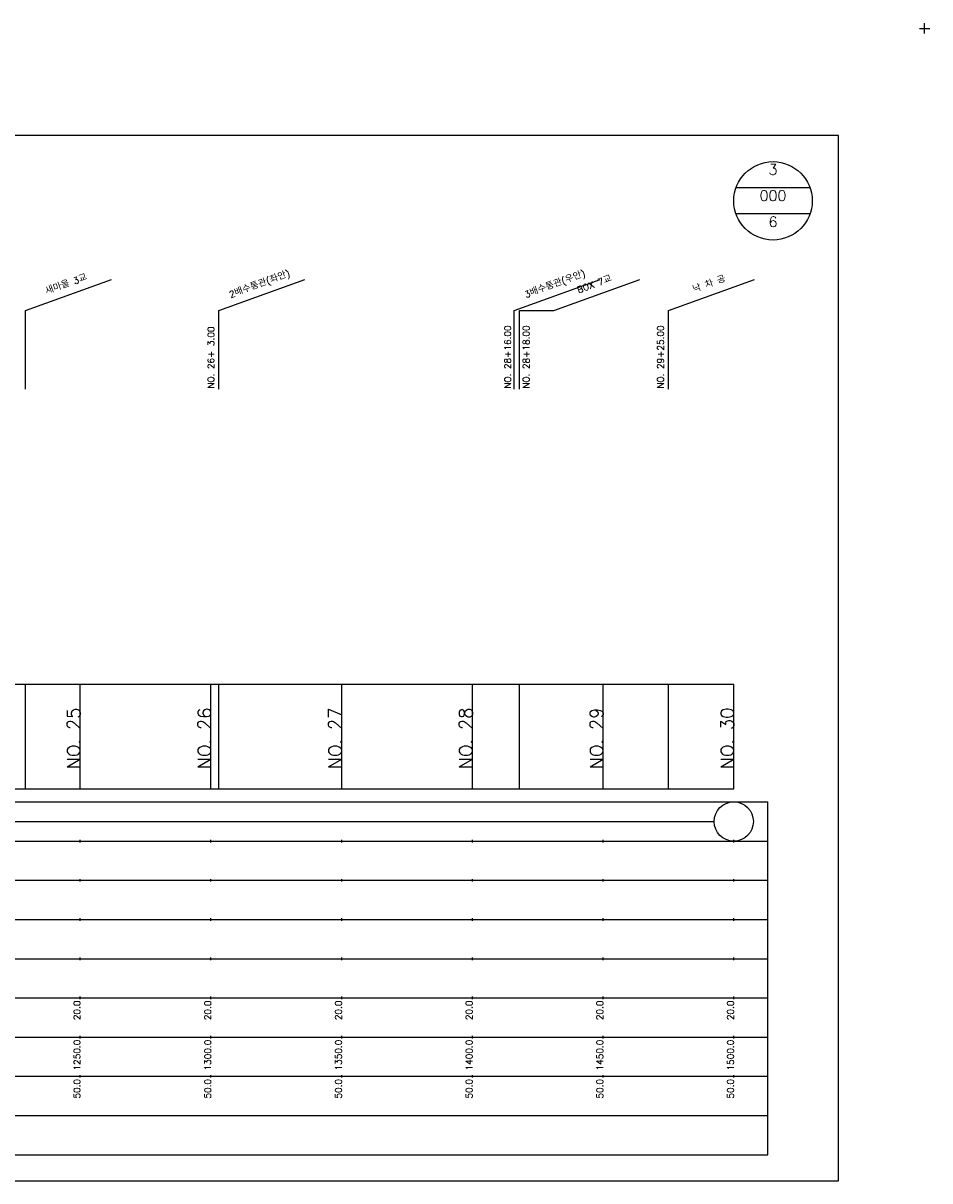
# Model space of a CAD drawing. Extents: x -3223 to 3521, y -191 to 2351.
# Tile 14 of 17: x 3174 to 3521, y 1008 to 1451. Entities that reach past the tile are written whole.
import ezdxf
from ezdxf.enums import TextEntityAlignment as Align

# ---------------------------------------------------------------- set-up
doc = ezdxf.new("R2010")
doc.units = 0
doc.header["$LTSCALE"] = 5
for name, color, linetype in [('BOX', 5, 'CONTINUOUS'), ('DT1', 3, 'CONTINUOUS'), ('DT2', 6, 'CONTINUOUS'), ('LT1', 4, 'CONTINUOUS'), ('ST1', 7, 'CONTINUOUS')]:
    doc.layers.add(name, color=color, linetype=linetype)
doc.styles.add('GHS', font='ROMANS.shx', dxfattribs={"bigfont": 'GHS.shx'})

msp = doc.modelspace()

# ---------------------------------------------------------------- linework, layer by layer
at = {"layer": 'BOX'}
msp.add_lwpolyline([(2885.57, 1008), (3485.57, 1008), (3485.57, 1408), (2885.57, 1408), (2885.57, 1008)], dxfattribs=at)
at = {"layer": 'DT1', "linetype": 'CONTINUOUS'}
msp.add_line((3363.57, 1341), (3376.68, 1341), dxfattribs=at)
at = {"layer": 'DT1'}
for p, q in [((3195.57, 1189.58), (3195.57, 1190.58)), ((3245.57, 1189.58), (3245.57, 1190.58)), ((3295.57, 1189.58), (3295.57, 1190.58)), ((3345.57, 1189.58), (3345.57, 1190.58)), ((3395.57, 1189.58), (3395.57, 1190.58)), ((3445.57, 1189.58), (3445.57, 1190.58))]:
    msp.add_line(p, q, dxfattribs=at)
at = {"layer": 'LT1', "linetype": 'CONTINUOUS'}
for p, q in [((3174.57, 1341), (3207.46, 1352.97)), ((3248.57, 1341), (3281.46, 1352.97)), ((3361.57, 1341), (3394.46, 1352.97)), ((3376.68, 1341), (3409.57, 1352.97)), ((3420.57, 1341), (3453.46, 1352.97)), ((3174.57, 1311), (3174.57, 1341)), ((3248.57, 1311), (3248.57, 1341)), ((3361.57, 1311), (3361.57, 1341)), ((3363.57, 1311), (3363.57, 1341)), ((3420.57, 1311), (3420.57, 1341))]:
    msp.add_line(p, q, dxfattribs=at)
at = {"layer": 'LT1'}
for p, q in [((3174.57, 1158), (3174.57, 1198)), ((3195.57, 1158), (3195.57, 1198)), ((3245.57, 1158), (3245.57, 1198)), ((3248.57, 1158), (3248.57, 1198)), ((3295.57, 1158), (3295.57, 1198)), ((3345.57, 1158), (3345.57, 1198)), ((3363.57, 1158), (3363.57, 1198)), ((3395.57, 1158), (3395.57, 1198)), ((3420.57, 1158), (3420.57, 1198)), ((3445.57, 1158), (3445.57, 1198)), ((2945.57, 1158), (3445.57, 1158)), ((3195.57, 1137.5), (3195.57, 1138.5)), ((3245.57, 1137.5), (3245.57, 1138.5)), ((3295.57, 1137.5), (3295.57, 1138.5)), ((3345.57, 1137.5), (3345.57, 1138.5)), ((3395.57, 1137.5), (3395.57, 1138.5)), ((3445.57, 1137.5), (3445.57, 1138.5)), ((3195.57, 1122.5), (3195.57, 1123.5)), ((3245.57, 1122.5), (3245.57, 1123.5)), ((3295.57, 1122.5), (3295.57, 1123.5)), ((3345.57, 1122.5), (3345.57, 1123.5)), ((3395.57, 1122.5), (3395.57, 1123.5)), ((3445.57, 1122.5), (3445.57, 1123.5)), ((3195.57, 1107.5), (3195.57, 1108.5)), ((3245.57, 1107.5), (3245.57, 1108.5)), ((3295.57, 1107.5), (3295.57, 1108.5)), ((3345.57, 1107.5), (3345.57, 1108.5)), ((3395.57, 1107.5), (3395.57, 1108.5)), ((3445.57, 1107.5), (3445.57, 1108.5)), ((3195.57, 1092.5), (3195.57, 1093.5)), ((3245.57, 1092.5), (3245.57, 1093.5)), ((3295.57, 1092.5), (3295.57, 1093.5)), ((3345.57, 1092.5), (3345.57, 1093.5)), ((3395.57, 1092.5), (3395.57, 1093.5)), ((3445.57, 1092.5), (3445.57, 1093.5)), ((3195.57, 1077.5), (3195.57, 1078.5)), ((3245.57, 1077.5), (3245.57, 1078.5)), ((3295.57, 1077.5), (3295.57, 1078.5)), ((3345.57, 1077.5), (3345.57, 1078.5)), ((3395.57, 1077.5), (3395.57, 1078.5)), ((3445.57, 1077.5), (3445.57, 1078.5)), ((3195.57, 1062.5), (3195.57, 1063.5)), ((3245.57, 1062.5), (3245.57, 1063.5)), ((3295.57, 1062.5), (3295.57, 1063.5)), ((3345.57, 1062.5), (3345.57, 1063.5)), ((3395.57, 1062.5), (3395.57, 1063.5)), ((3445.57, 1062.5), (3445.57, 1063.5)), ((3195.57, 1047.5), (3195.57, 1048.5)), ((3245.57, 1047.5), (3245.57, 1048.5)), ((3295.57, 1047.5), (3295.57, 1048.5)), ((3345.57, 1047.5), (3345.57, 1048.5)), ((3395.57, 1047.5), (3395.57, 1048.5)), ((3445.57, 1047.5), (3445.57, 1048.5))]:
    msp.add_line(p, q, dxfattribs=at)
msp.add_lwpolyline([(2945.57, 1198), (2995.57, 1198), (3045.57, 1198), (3095.57, 1198), (3145.57, 1198), (3195.57, 1198), (3245.57, 1198), (3295.57, 1198), (3345.57, 1198), (3395.57, 1198), (3445.57, 1198)], dxfattribs=at)
at = {"layer": 'ST1'}
for p, q in [((3516.57, 1449), (3520.57, 1449)), ((3518.57, 1447), (3518.57, 1451)), ((2915.57, 1153), (3458.57, 1153)), ((3458.57, 1018), (3458.57, 1153)), ((2923.07, 1138), (3458.57, 1138)), ((2915.57, 1123), (3458.57, 1123)), ((2923.07, 1108), (3458.57, 1108)), ((2915.57, 1093), (3458.57, 1093)), ((2915.57, 1078), (3458.57, 1078)), ((2915.57, 1063), (3458.57, 1063)), ((2915.57, 1048), (3458.57, 1048)), ((2915.57, 1033), (3458.57, 1033)), ((2915.57, 1018), (3458.57, 1018))]:
    msp.add_line(p, q, dxfattribs=at)
at = {"layer": 'ST1', "linetype": 'CONTINUOUS'}
for p, q in [((3474.71, 1388), (3446.43, 1388)), ((3474.71, 1378), (3446.43, 1378)), ((2953.07, 1145.5), (3438.07, 1145.5))]:
    msp.add_line(p, q, dxfattribs=at)
for centre, radius in [((3460.57, 1383), 15), ((3445.57, 1145.5), 7.5)]:
    msp.add_circle(centre, radius, dxfattribs=at)

# ---------------------------------------------------------------- texts
at = {"layer": 'DT1', "linetype": 'CONTINUOUS', "style": 'GHS'}
for s, p in [('2배수통관(좌안)', (3264.57, 1349.99)), ('3배수통관(우안)', (3377.57, 1349.99)), ('새마을 3교', (3190.57, 1349.99)), ('BOX 7교', (3392.68, 1349.99)), ('낙 차 공', (3436.57, 1349.99))]:
    msp.add_text(s, height=2.5, rotation=20, dxfattribs=at).set_placement(p, align=Align.CENTER)
for s, p in [('NO. 26+ 3.00 ', (3246.82, 1311.12)), ('NO. 28+16.00 ', (3360.32, 1311.12)), ('NO. 28+18.00 ', (3367.42, 1311.12)), ('NO. 29+25.00 ', (3418.82, 1311.12))]:
    msp.add_text(s, height=2.5, rotation=90, dxfattribs=at).set_placement(p)
at = {"layer": 'DT1', "style": 'GHS'}
for s, height, p in [('NO. 25', 5, (3195.57, 1189.08)), ('NO. 26', 5, (3245.57, 1189.08)), ('NO. 27', 5, (3295.57, 1189.08)), ('NO. 28', 5, (3345.57, 1189.08)), ('NO. 29', 5, (3395.57, 1189.08)), ('NO. 30', 5, (3445.57, 1189.08)), (' 20.0', 2.5, (3195.57, 1077)), (' 20.0', 2.5, (3245.57, 1077)), (' 20.0', 2.5, (3295.57, 1077)), (' 20.0', 2.5, (3345.57, 1077)), (' 20.0', 2.5, (3395.57, 1077)), (' 20.0', 2.5, (3445.57, 1077)), ('  1250.0', 2.5, (3195.57, 1062)), ('  1300.0', 2.5, (3245.57, 1062)), ('  1350.0', 2.5, (3295.57, 1062)), ('  1400.0', 2.5, (3345.57, 1062)), ('  1450.0', 2.5, (3395.57, 1062)), ('  1500.0', 2.5, (3445.57, 1062)), ('  50.0', 2.5, (3195.57, 1047)), ('  50.0', 2.5, (3245.57, 1047)), ('  50.0', 2.5, (3295.57, 1047)), ('  50.0', 2.5, (3345.57, 1047)), ('  50.0', 2.5, (3395.57, 1047)), ('  50.0', 2.5, (3445.57, 1047))]:
    msp.add_text(s, height=height, rotation=90, dxfattribs=at).set_placement(p, align=Align.RIGHT)
at = {"layer": 'DT2', "linetype": 'CONTINUOUS', "style": 'GHS'}
for s, p in [('3', (3460.57, 1393)), ('000', (3460.57, 1383)), ('6', (3460.57, 1373))]:
    msp.add_text(s, height=4, dxfattribs=at).set_placement(p, align=Align.CENTER)

doc.saveas('drawing.dxf')
